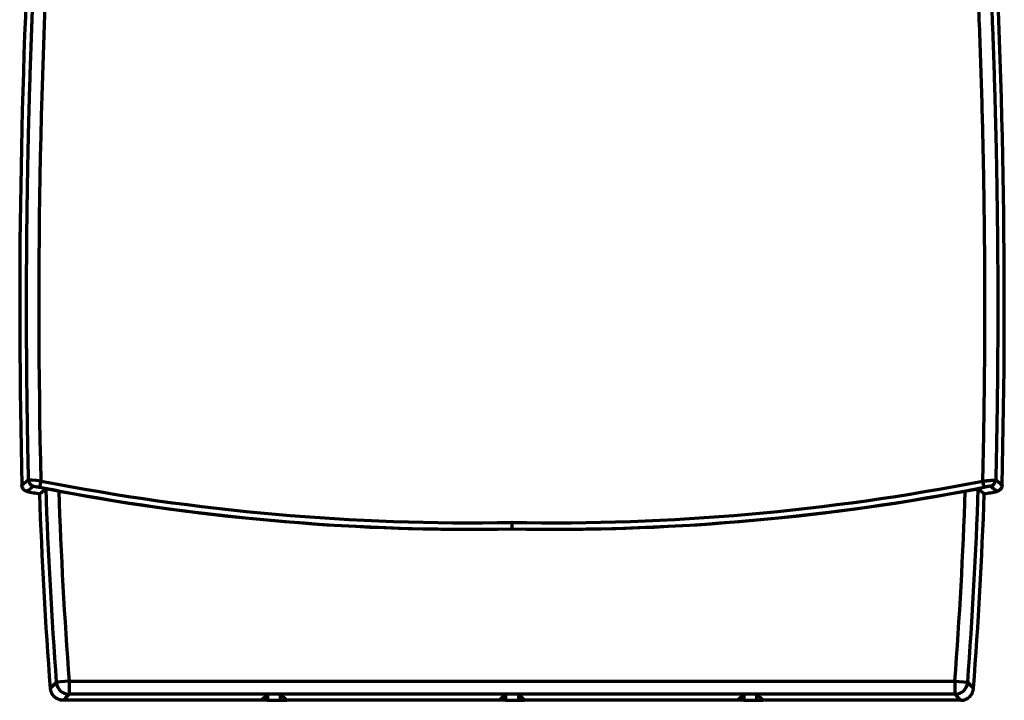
# Model space of a CAD drawing. Header units: millimetres. Extents: x 3 to 536, y 18 to 406.
# Tile 3 of 8: x 177 to 253, y 159 to 212. Entities that reach past the tile are written whole.
import ezdxf

# ---------------------------------------------------------------- set-up
doc = ezdxf.new("R2010")
doc.units = ezdxf.units.MM
doc.layers.add('1', color=7, linetype='Continuous', true_color=0xffffff)

msp = doc.modelspace()

# ---------------------------------------------------------------- linework, layer by layer
at = {"layer": '1', "color": 252, "linetype": 'Continuous', "lineweight": 70}
for p, q in [((178.188226, 175.78963), (178.284372, 176.280213)), ((251.541856, 175.78963), (251.44571, 176.280213)), ((214.865041, 172.559401), (214.865041, 172.55052)), ((180.451862, 160.718332), (179.454786, 160.644144)), ((180.451862, 160.718332), (180.451862, 159.7185)), ((180.451862, 160.718332), (249.27822, 160.718332)), ((249.27822, 160.718332), (249.27822, 159.7185)), ((249.27822, 160.718332), (250.275295, 160.644144)), ((195.865345, 159.7185), (180.451862, 159.7185)), ((195.385034, 159.238184), (195.865345, 159.7185)), ((195.865345, 159.238184), (195.385034, 159.238184)), ((195.865345, 159.7185), (195.865345, 159.238184)), ((196.865329, 159.7185), (195.865345, 159.7185)), ((195.865345, 159.238184), (196.865329, 159.238184)), ((197.34564, 159.238184), (196.865329, 159.7185)), ((196.865329, 159.7185), (196.865329, 159.238184)), ((214.365049, 159.7185), (196.865329, 159.7185)), ((196.865329, 159.238184), (197.34564, 159.238184)), ((213.884738, 159.238184), (214.365049, 159.7185)), ((214.365049, 159.238184), (213.884738, 159.238184)), ((214.365049, 159.7185), (214.365049, 159.238184)), ((215.365033, 159.7185), (214.365049, 159.7185)), ((214.365049, 159.238184), (215.365033, 159.238184)), ((215.365033, 159.7185), (215.365033, 159.238184)), ((215.845344, 159.238184), (215.365033, 159.7185)), ((232.864753, 159.7185), (215.365033, 159.7185)), ((215.365033, 159.238184), (215.845344, 159.238184)), ((232.384442, 159.238184), (232.864753, 159.7185)), ((232.864753, 159.238184), (232.384442, 159.238184)), ((232.864753, 159.7185), (232.864753, 159.238184)), ((233.864737, 159.7185), (232.864753, 159.7185)), ((232.864753, 159.238184), (233.864737, 159.238184)), ((233.864737, 159.7185), (233.864737, 159.238184)), ((234.345048, 159.238184), (233.864737, 159.7185)), ((249.27822, 159.7185), (233.864737, 159.7185)), ((233.864737, 159.238184), (234.345048, 159.238184))]:
    msp.add_line(p, q, dxfattribs=at)
for centre, radius, start, end in [((-316.902471, 189.946636), 570.01660523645, 358.59295, 3.433066), ((746.632553, 189.946636), 570.01660523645, 176.717965, 181.40705), ((211.752264, 347.050045), 174.018491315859, 258.911572, 271.02494), ((217.977818, 347.050045), 174.018491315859, 268.97506, 281.088428), ((211.752264, 347.050045), 175.0247482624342, 258.610528, 258.938688), ((211.752264, 347.050045), 174.518407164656, 258.911572, 271.022004), ((553.979626, 188.510843), 375.560126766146, 181.958566, 184.255279), ((553.979626, 188.510843), 374.560295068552, 181.990422, 184.255279), ((211.752264, 347.050045), 174.527286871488, 259.399195, 271.021952), ((217.977818, 347.050045), 174.518407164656, 268.977996, 281.088428), ((217.977818, 347.050045), 174.527286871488, 268.978048, 280.600805), ((-124.249545, 188.510843), 374.560295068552, 355.744721, 358.009578), ((-124.249545, 188.510843), 375.560126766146, 355.744721, 358.041434), ((217.977818, 347.050045), 175.0247482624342, 281.061312, 281.389472)]:
    msp.add_arc(centre, radius, start, end, dxfattribs=at)
for centre, major_axis, ratio, start_param, end_param in [((177.782168, 176.370662), (0.3185759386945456, -0.3853587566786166), 0.999747, 4.04536187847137, 5.395789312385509), ((251.947914, 176.370662), (-0.3185759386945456, -0.3853587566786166), 0.999747, 0.8873959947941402, 2.237823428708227), ((180.451862, 160.718332), (-0.7328630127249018, 0.6803527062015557), 0.999716, 0.822668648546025, 2.318913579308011), ((249.27822, 160.718332), (0.7328630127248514, 0.68035270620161), 0.999716, 3.964271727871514, 5.460516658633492)]:
    msp.add_ellipse(centre, major_axis=major_axis, ratio=ratio, start_param=start_param, end_param=end_param, dxfattribs=at)
for points, degree in [([(178.2843713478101, 176.2802132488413), (177.8830495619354, 193.1102008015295), (178.2284200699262, 209.9056429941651), (179.3152612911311, 226.6652104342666)], 3), ([(251.4457102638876, 176.2802132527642), (252.0469350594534, 201.4955590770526), (250.4148187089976, 226.6652103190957)], 2), ([(178.2843715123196, 176.2802132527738), (177.7537049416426, 176.3260403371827), (177.2919717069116, 176.3628747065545), (177.2823941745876, 176.3588353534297)], 3), ([(177.1888643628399, 175.4719757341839), (177.354030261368, 175.6079598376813), (177.5192701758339, 175.7440884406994), (177.6845844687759, 175.8803631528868)], 3), ([(179.009240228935, 160.1626423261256), (178.6288328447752, 165.1944079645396), (178.3497218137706, 170.2338315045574), (178.1721332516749, 175.2768303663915)], 3), ([(250.7208415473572, 160.1626423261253), (251.1012489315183, 165.1944079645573), (251.3803599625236, 170.2338315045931), (251.5579485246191, 175.2768303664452)], 3), ([(179.4547862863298, 160.6441436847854), (179.3061821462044, 160.4836427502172), (179.1576668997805, 160.3231422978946), (179.0092402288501, 160.1626423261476)], 3), ([(180.0062268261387, 159.2381839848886), (180.1546833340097, 159.3982893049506), (180.3032282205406, 159.5583946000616), (180.4518618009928, 159.7184998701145)], 3), ([(195.3850336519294, 159.2381839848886), (180.0062268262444, 159.2381839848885)], 1), ([(213.8847376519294, 159.2381839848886), (197.3456401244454, 159.2381839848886)], 1), ([(232.3844416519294, 159.2381839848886), (215.8453441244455, 159.2381839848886)], 1), ([(249.7238549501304, 159.2381839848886), (234.3450481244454, 159.2381839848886)], 1), ([(249.7238549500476, 159.2381839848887), (249.2782199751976, 159.7184998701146)], 1)]:
    msp.add_open_spline(points, degree=degree, dxfattribs=at)
for points, weights in [([(251.5842962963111, 223.9783100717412), (252.5355297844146, 208.1218039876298), (252.823493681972, 192.2394015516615), (252.4476851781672, 176.3588348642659)], [1, 0.9994179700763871, 0.9994179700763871, 1]), ([(178.057748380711, 222.4783361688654), (177.1776624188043, 207.1347316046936), (176.917881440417, 191.7612262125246), (177.282393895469, 176.3588353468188)], [0.9999997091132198, 0.9999997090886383, 0.9999997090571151, 0.9999997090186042]), ([(177.2823941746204, 176.3588353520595), (177.1174635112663, 176.2223346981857), (176.9526059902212, 176.0859800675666), (176.7878212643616, 175.9497698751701)], [0.9999999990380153, 0.9999999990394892, 0.9999999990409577, 0.9999999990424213])]:
    msp.add_rational_spline(points, weights, degree=3, dxfattribs=at)
for points, knots in [([(177.18886436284, 175.4719757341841), (177.1610865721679, 175.4775714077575), (177.107273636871, 175.49328984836), (177.0568000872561, 175.5176834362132), (177.0080690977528, 175.5466038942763), (176.9852670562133, 175.5629177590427), (176.9426835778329, 175.5990811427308), (176.9228977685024, 175.6189332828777), (176.8864684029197, 175.6623317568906), (176.8703367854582, 175.6852708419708), (176.8421008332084, 175.7334776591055), (176.8299899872, 175.7587532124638), (176.8099548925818, 175.8117492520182), (176.8023095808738, 175.838738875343), (176.7915932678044, 175.8935786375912), (176.7885170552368, 175.921442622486), (176.7878212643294, 175.9497698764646)], [0, 0, 0, 0, 0.125, 0.25, 0.25, 0.375, 0.375, 0.5, 0.5, 0.625, 0.625, 0.75, 0.75, 0.875, 0.875, 1, 1, 1, 1]), ([(251.445710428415, 176.2802132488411), (251.4511132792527, 176.2806792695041), (251.4618916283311, 176.2816089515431), (251.4780137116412, 176.2829846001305), (251.4940418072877, 176.2843423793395), (251.5099675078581, 176.2856813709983), (251.5257824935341, 176.2870020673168), (251.5414787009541, 176.2883045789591), (251.5570482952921, 176.2895891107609), (251.5724836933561, 176.2908558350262), (251.5877775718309, 176.2921049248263), (251.6029228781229, 176.2933365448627), (251.6179128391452, 176.2945508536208), (251.6327409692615, 176.295748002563), (251.6474010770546, 176.2969281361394), (251.6618872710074, 176.2980913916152), (251.676193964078, 176.2992378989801), (251.6903158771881, 176.3003677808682), (251.7042480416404, 176.301481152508), (251.717985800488, 176.3025781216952), (251.7315248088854, 176.3036587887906), (251.7448610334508, 176.3047232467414), (251.7579907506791, 176.3057715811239), (251.7709105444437, 176.3068038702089), (251.7836173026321, 176.3078201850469), (251.7961082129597, 176.3088205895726), (251.8083807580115, 176.3098051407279), (251.8204327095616, 176.310773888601), (251.8322621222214, 176.3117268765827), (251.8438673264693, 176.3126641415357), (251.8552469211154, 176.3135857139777), (251.8663997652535, 176.3144916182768), (251.8773249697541, 176.3153818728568), (251.8880218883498, 176.3162564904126), (251.8984901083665, 176.3171154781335), (251.9087294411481, 176.3179588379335), (251.9187399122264, 176.3187865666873), (251.9285217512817, 176.3195986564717), (251.9380753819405, 176.3203950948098), (251.9474014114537, 176.3211758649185), (251.9565006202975, 176.3219409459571), (251.9653739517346, 176.3226903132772), (251.9740225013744, 176.3234239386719), (251.9824475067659, 176.3241417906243), (251.9906503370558, 176.3248438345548), (251.9986324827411, 176.325530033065), (252.0063955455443, 176.3262003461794), (252.0139412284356, 176.3268547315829), (252.0212713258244, 176.3274931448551), (252.028387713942, 176.328115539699), (252.0352923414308, 176.3287218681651), (252.0419872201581, 176.3293120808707), (252.0484744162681, 176.3298861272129), (252.0547560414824, 176.3304439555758), (252.0608342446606, 176.3309855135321), (252.0667112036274, 176.3315107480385), (252.0723891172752, 176.332019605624), (252.0778701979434, 176.3325120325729), (252.0831566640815, 176.332987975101), (252.0882507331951, 176.3334473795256), (252.093154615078, 176.3338901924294), (252.097870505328, 176.3343163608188), (252.1024005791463, 176.3347258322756), (252.1067469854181, 176.3351185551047), (252.1109118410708, 176.3354944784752), (252.1148972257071, 176.3358535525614), (252.118705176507, 176.3361957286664), (252.1223376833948, 176.3365209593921), (252.1257966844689, 176.3368291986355), (252.1290840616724, 176.337120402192), (252.1322016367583, 176.3373945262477), (252.1351511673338, 176.3376515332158), (252.1379343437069, 176.3378913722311), (252.140552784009, 176.338114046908), (252.1430080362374, 176.3383193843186), (252.1453015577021, 176.3385078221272), (252.1551859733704, 176.3392951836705), (252.1723965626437, 176.3406331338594), (252.1962641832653, 176.342472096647), (252.2191945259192, 176.3442080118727), (252.2411460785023, 176.3458466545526), (252.2620817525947, 176.3473875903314), (252.2819682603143, 176.3488319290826), (252.3007765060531, 176.3501802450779), (252.31848165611, 176.3514331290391), (252.3350632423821, 176.3525910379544), (252.3505052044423, 176.3536543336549), (252.3647958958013, 176.3546232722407), (252.3779280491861, 176.3554980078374), (252.3898987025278, 176.3562785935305), (252.400709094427, 176.3569649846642), (252.4103645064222, 176.3575570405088), (252.4188741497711, 176.3580545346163), (252.4262507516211, 176.3584571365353), (252.4325111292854, 176.3587645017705), (252.4376730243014, 176.3589759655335), (252.4417656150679, 176.3590916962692), (252.4447896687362, 176.3591084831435), (252.4468626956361, 176.3590352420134), (252.4474138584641, 176.358901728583), (252.4476878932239, 176.3588353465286)], [0, 0, 0, 0, 0.010446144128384, 0.020839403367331, 0.0311768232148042, 0.0414554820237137, 0.0516724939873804, 0.0618250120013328, 0.0719102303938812, 0.0819253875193, 0.091867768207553, 0.1017347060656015, 0.1115235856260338, 0.1212318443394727, 0.1308569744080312, 0.1403965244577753, 0.149848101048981, 0.1592093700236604, 0.1684780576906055, 0.1776519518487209, 0.1867289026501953, 0.1957068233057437, 0.2045836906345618, 0.2133575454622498, 0.222026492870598, 0.2305887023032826, 0.2390424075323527, 0.2473859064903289, 0.2556175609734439, 0.2637357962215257, 0.2717391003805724, 0.2796260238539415, 0.2873951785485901, 0.2950452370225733, 0.302574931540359, 0.3099830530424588, 0.317268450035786, 0.3244300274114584, 0.3314667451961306, 0.3383776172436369, 0.3451617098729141, 0.3518181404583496, 0.3583460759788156, 0.3647447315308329, 0.3710133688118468, 0.3771512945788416, 0.3831578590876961, 0.3890324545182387, 0.394774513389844, 0.4003835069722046, 0.4058589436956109, 0.4112003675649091, 0.4164073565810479, 0.4214795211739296, 0.4264165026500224, 0.4312179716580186, 0.4358836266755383, 0.4404131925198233, 0.4448064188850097, 0.4490630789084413, 0.4531829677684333, 0.4571659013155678, 0.461011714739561, 0.4647202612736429, 0.4682914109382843, 0.471725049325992, 0.4750210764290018, 0.4781794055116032, 0.4811999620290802, 0.4840826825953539, 0.4868275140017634, 0.4894344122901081, 0.4919033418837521, 0.494234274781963, 0.4964271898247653, 0.4984820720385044, 0.500398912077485, 0.5230726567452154, 0.5457494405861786, 0.5684154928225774, 0.5910570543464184, 0.613660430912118, 0.6362120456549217, 0.6586984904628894, 0.6811065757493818, 0.7034233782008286, 0.725636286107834, 0.7477330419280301, 0.7697017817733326, 0.7915310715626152, 0.813209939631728, 0.8347279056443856, 0.8560750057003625, 0.8772418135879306, 0.8982194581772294, 0.9189996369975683, 0.9395746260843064, 0.9599372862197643, 0.9800810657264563, 1, 1, 1, 1]), ([(252.4476876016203, 176.3588353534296), (252.5300635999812, 176.2906696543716), (252.6949759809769, 176.1542055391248), (252.8597789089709, 176.0179592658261), (252.942260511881, 175.9497698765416)], [0, 0, 0, 0, 0.4995137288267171, 1, 1, 1, 1]), ([(252.9422605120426, 175.9497698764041), (252.9415647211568, 175.9214426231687), (252.9354124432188, 175.8657196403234), (252.9201373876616, 175.811781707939), (252.9001018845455, 175.7587752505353), (252.8879875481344, 175.7334905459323), (252.8597531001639, 175.6852830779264), (252.8436311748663, 175.6623555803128), (252.8072043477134, 175.6189549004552), (252.7874088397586, 175.5990912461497), (252.7448262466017, 175.5629264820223), (252.7220326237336, 175.5466176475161), (252.6733117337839, 175.5176993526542), (252.6480560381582, 175.505491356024), (252.5959041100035, 175.4854311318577), (252.5689952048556, 175.4775714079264), (252.5412174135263, 175.4719757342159)], [0, 0, 0, 0, 0.125, 0.25, 0.25, 0.375, 0.375, 0.5, 0.5, 0.625, 0.625, 0.75, 0.75, 0.875, 0.875, 1, 1, 1, 1]), ([(177.6845844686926, 175.8803631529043), (177.6846721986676, 175.8804114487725), (177.6848499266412, 175.8805092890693), (177.6854410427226, 175.8805937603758), (177.6862967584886, 175.8806303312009), (177.6874610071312, 175.8806101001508), (177.6889480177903, 175.8805300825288), (177.6907803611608, 175.8803856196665), (177.6929783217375, 175.8801724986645), (177.6955627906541, 175.8798863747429), (177.6985544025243, 175.8795229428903), (177.7019737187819, 175.8790779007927), (177.7058410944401, 175.8785469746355), (177.7101767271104, 175.8779259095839), (177.7150002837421, 175.8772105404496), (177.7203320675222, 175.876396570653), (177.7334230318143, 175.874348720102), (177.7557224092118, 175.8706714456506), (177.7881362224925, 175.8650614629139), (177.8150688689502, 175.8602825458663), (177.8404489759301, 175.8557150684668), (177.8687385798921, 175.8505599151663), (177.9056263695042, 175.8437514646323), (177.9494406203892, 175.8355653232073), (177.9908012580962, 175.8277475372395), (178.0262959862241, 175.820983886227), (178.0529188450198, 175.8158856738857), (178.0785227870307, 175.8109603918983), (178.1029892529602, 175.8062345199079), (178.1262186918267, 175.8017307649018), (178.1481285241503, 175.7974679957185), (178.168651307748, 175.7934633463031), (178.1818640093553, 175.7908759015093), (178.1882258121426, 175.7896300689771)], [0, 0, 0, 0, 0.0141056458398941, 0.0285759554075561, 0.0434092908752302, 0.0586045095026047, 0.0741609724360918, 0.0900785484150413, 0.1063576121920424, 0.1229990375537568, 0.1400041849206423, 0.1573748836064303, 0.1751134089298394, 0.1932224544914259, 0.2117051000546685, 0.2305647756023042, 0.2498052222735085, 0.3407443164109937, 0.4125904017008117, 0.4655390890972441, 0.4995832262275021, 0.5518910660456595, 0.6109163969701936, 0.6767348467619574, 0.7494711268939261, 0.7873233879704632, 0.8233102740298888, 0.8574353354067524, 0.8896988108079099, 0.920097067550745, 0.9486222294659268, 0.9752620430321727, 1, 1, 1, 1]), ([(178.1721332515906, 175.2768303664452), (178.2575969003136, 175.3497658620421), (178.3430786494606, 175.4227404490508), (178.4986736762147, 175.5556130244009), (178.5687809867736, 175.6154981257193), (178.6389005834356, 175.675409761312)], [0, 0, 0, 0, 0.549503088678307, 0.549503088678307, 1, 1, 1, 1]), ([(179.6453232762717, 175.5014566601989), (179.5804129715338, 175.5136052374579), (179.5165172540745, 175.5254924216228), (179.4221385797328, 175.5429426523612), (179.3909248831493, 175.5486954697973), (179.3444813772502, 175.5572257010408), (179.3290631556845, 175.5600525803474), (179.2983553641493, 175.5656723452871), (179.2831200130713, 175.5684552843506), (179.2080307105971, 175.5821446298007), (179.1509190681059, 175.5924711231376), (179.0696537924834, 175.6070178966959), (179.0433040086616, 175.6117085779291), (179.0049301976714, 175.6184960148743), (178.992333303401, 175.6207165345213), (178.9678077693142, 175.6250240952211), (178.9558424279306, 175.627117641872), (178.8974831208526, 175.6372873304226), (178.8554499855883, 175.6444777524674), (178.8088291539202, 175.6522493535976), (178.7998036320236, 175.6537423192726), (178.7823634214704, 175.6566024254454), (178.7739418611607, 175.6579705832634), (178.7498875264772, 175.661837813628), (178.7353611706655, 175.6641169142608), (178.6962111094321, 175.670073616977), (178.6759730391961, 175.6728790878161), (178.6583137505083, 175.6748585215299), (178.6551712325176, 175.6751767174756), (178.6497189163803, 175.6756520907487), (178.6427656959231, 175.6761263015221), (178.6394611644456, 175.6758887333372), (178.6389005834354, 175.6754097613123)], [0, 0, 0, 0, 0.1250000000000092, 0.1250000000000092, 0.1875000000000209, 0.1875000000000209, 0.2187500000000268, 0.2187500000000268, 0.2500000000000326, 0.2500000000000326, 0.3750000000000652, 0.3750000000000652, 0.4375000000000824, 0.4375000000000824, 0.4687500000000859, 0.4687500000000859, 0.5000000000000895, 0.5000000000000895, 0.6250000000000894, 0.6250000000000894, 0.6562500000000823, 0.6562500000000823, 0.6875000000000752, 0.6875000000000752, 0.7500000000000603, 0.7500000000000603, 0.8750000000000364, 0.8750000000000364, 0.9062500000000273, 0.9062500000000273, 0.9375000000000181, 1, 1, 1, 1]), ([(250.0847584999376, 175.501456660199), (250.1496688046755, 175.5136052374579), (250.2135645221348, 175.5254924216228), (250.3079431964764, 175.5429426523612), (250.33915689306, 175.5486954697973), (250.3856003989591, 175.5572257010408), (250.4010186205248, 175.5600525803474), (250.43172641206, 175.5656723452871), (250.4469617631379, 175.5684552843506), (250.5220510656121, 175.5821446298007), (250.5791627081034, 175.5924711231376), (250.660427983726, 175.6070178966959), (250.6867777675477, 175.6117085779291), (250.725151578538, 175.6184960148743), (250.7377484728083, 175.6207165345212), (250.7622740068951, 175.6250240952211), (250.7742393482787, 175.627117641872), (250.8325986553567, 175.6372873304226), (250.874631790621, 175.6444777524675), (250.921252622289, 175.6522493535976), (250.9302781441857, 175.6537423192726), (250.9477183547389, 175.6566024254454), (250.9561399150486, 175.6579705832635), (250.9801942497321, 175.661837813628), (250.9947206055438, 175.6641169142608), (251.0338706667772, 175.670073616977), (251.0541087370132, 175.6728790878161), (251.071768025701, 175.67485852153), (251.0749105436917, 175.6751767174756), (251.0803628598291, 175.6756520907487), (251.0873160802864, 175.676126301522), (251.0906206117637, 175.6758887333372), (251.0911811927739, 175.6754097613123)], [0, 0, 0, 0, 0.1250000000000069, 0.1250000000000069, 0.1875000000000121, 0.1875000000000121, 0.2187500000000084, 0.2187500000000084, 0.2500000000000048, 0.2500000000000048, 0.3750000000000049, 0.3750000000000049, 0.4375000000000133, 0.4375000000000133, 0.4687500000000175, 0.4687500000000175, 0.5000000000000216, 0.5000000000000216, 0.6250000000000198, 0.6250000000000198, 0.6562500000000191, 0.6562500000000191, 0.6875000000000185, 0.6875000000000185, 0.750000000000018, 0.750000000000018, 0.8750000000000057, 0.8750000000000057, 0.9062500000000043, 0.9062500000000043, 0.9375000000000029, 1, 1, 1, 1]), ([(251.5579485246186, 175.2768303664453), (251.4724848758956, 175.3497658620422), (251.3870031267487, 175.4227404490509), (251.2314080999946, 175.555613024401), (251.1613007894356, 175.6154981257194), (251.0911811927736, 175.6754097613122)], [0, 0, 0, 0, 0.549503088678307, 0.549503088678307, 1, 1, 1, 1]), ([(252.0454973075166, 175.8803631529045), (252.0453859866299, 175.8804109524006), (252.0451639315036, 175.8805062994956), (252.0445033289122, 175.8805834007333), (252.0436034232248, 175.8806115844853), (252.0424410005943, 175.8805862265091), (252.0410222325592, 175.8805085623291), (252.0393454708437, 175.8803782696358), (252.0374111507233, 175.8801954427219), (252.0352191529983, 175.8799600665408), (252.0327695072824, 175.879672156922), (252.0300622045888, 175.8793317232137), (252.0270972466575, 175.8789387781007), (252.0238746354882, 175.8784933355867), (252.0203943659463, 175.8779954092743), (252.0166564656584, 175.8774450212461), (252.012660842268, 175.8768421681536), (252.0084078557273, 175.8761869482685), (251.9990033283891, 175.8747114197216), (251.9827795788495, 175.8720692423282), (251.9568686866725, 175.8676609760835), (251.9269655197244, 175.8624156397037), (251.8933982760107, 175.8563943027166), (251.8567268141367, 175.8497051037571), (251.8173243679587, 175.8424156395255), (251.7753124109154, 175.8345499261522), (251.7392402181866, 175.8277270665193), (251.7105455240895, 175.8222651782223), (251.6900742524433, 175.8183538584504), (251.6694252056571, 175.8143940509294), (251.6485978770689, 175.8103857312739), (251.6275926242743, 175.8063290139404), (251.6064095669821, 175.8022240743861), (251.585048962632, 175.7980707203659), (251.5635107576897, 175.7938701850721), (251.549090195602, 175.7910465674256), (251.5418559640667, 175.7896300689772)], [0, 0, 0, 0, 0.0150051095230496, 0.0299311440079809, 0.0447857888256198, 0.059576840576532, 0.0743121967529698, 0.0889998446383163, 0.1036478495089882, 0.118264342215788, 0.1328575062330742, 0.1474355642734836, 0.1620067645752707, 0.1765793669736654, 0.1911616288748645, 0.2057617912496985, 0.2203880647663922, 0.2350486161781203, 0.2497515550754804, 0.3123489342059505, 0.374441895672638, 0.4366489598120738, 0.499585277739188, 0.5620951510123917, 0.624193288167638, 0.6864619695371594, 0.7494787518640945, 0.777480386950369, 0.8053264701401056, 0.8330654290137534, 0.8607462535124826, 0.8884182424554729, 0.9161307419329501, 0.9439328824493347, 0.9718733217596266, 1, 1, 1, 1]), ([(252.5412174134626, 175.4719757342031), (252.4585600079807, 175.5400395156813), (252.2933755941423, 175.6760597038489), (252.1280799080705, 175.8122978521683), (252.0454973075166, 175.8803631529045)], [0, 0, 0, 0, 0.5003947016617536, 1, 1, 1, 1]), ([(214.8650408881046, 172.5594006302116), (214.8650409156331, 172.5594829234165), (214.8650409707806, 172.5596477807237), (214.8650413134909, 172.5601760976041), (214.8650418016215, 172.5609127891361), (214.8650424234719, 172.5618799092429), (214.8650431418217, 172.5630737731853), (214.8650439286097, 172.5644974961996), (214.8650447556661, 172.5661522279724), (214.8650455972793, 172.5680395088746), (214.8650464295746, 172.5701606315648), (214.8650472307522, 172.5725168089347), (214.8650479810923, 172.5751091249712), (214.865048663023, 172.5779385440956), (214.8650492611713, 172.5810059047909), (214.8650497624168, 172.5843119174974), (214.8650501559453, 172.5878571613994), (214.8650504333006, 172.591642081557), (214.8650505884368, 172.5956669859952), (214.8650506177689, 172.5999320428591), (214.8650505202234, 172.6044372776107), (214.8650502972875, 172.6091825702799), (214.8650499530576, 172.6141676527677), (214.8650494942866, 172.6193921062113), (214.8650489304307, 172.6248553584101), (214.8650482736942, 172.6305566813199), (214.8650475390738, 172.6364951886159), (214.8650467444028, 172.6426698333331), (214.8650459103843, 172.6490794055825), (214.8650450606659, 172.6557225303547), (214.8650442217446, 172.6625976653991), (214.8650434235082, 172.6697030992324), (214.8650426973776, 172.6770369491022), (214.8650420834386, 172.6845971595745), (214.8650416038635, 172.6923814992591), (214.8650413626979, 172.7003875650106), (214.8650411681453, 172.7087757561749), (214.8650420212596, 172.7176692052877), (214.8650444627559, 172.7272023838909), (214.8650478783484, 172.7373405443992), (214.8650519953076, 172.7481027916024), (214.865056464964, 172.7595073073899), (214.8650609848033, 172.7715711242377), (214.8650652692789, 172.7843098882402), (214.865069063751, 172.7977376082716), (214.8650721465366, 172.811866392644), (214.8650743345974, 172.8267061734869), (214.8650754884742, 172.8422644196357), (214.8650755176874, 172.8585458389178), (214.8650743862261, 172.8755520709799), (214.8650721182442, 172.893281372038), (214.8650688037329, 172.9117282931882), (214.8650646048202, 172.9308833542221), (214.8650597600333, 172.9507327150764), (214.8650545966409, 172.971257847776), (214.8650495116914, 172.9924352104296), (214.8650450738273, 173.0142359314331), (214.8650416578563, 173.0366254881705), (214.8650411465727, 173.0517502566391), (214.8650408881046, 173.0593962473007)], [0, 0, 0, 0, 0.0135154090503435, 0.0270753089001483, 0.0406797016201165, 0.0543285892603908, 0.0680219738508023, 0.0817598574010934, 0.0955422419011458, 0.1093691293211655, 0.1232405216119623, 0.1371564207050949, 0.1511168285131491, 0.1651217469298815, 0.1791711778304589, 0.1932651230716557, 0.2074035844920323, 0.2215865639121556, 0.2358140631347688, 0.2500860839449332, 0.2644026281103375, 0.2787636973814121, 0.2931692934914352, 0.3076194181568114, 0.3221140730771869, 0.3366532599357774, 0.351236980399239, 0.365865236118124, 0.380538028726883, 0.3952553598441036, 0.4100172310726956, 0.4248236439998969, 0.4396746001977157, 0.454570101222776, 0.4695101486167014, 0.4844947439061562, 0.4995238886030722, 0.5154910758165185, 0.5321041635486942, 0.5493631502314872, 0.5672680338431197, 0.585818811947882, 0.6050154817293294, 0.624858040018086, 0.6453464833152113, 0.6664808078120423, 0.6882610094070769, 0.7106870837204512, 0.7337590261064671, 0.7574768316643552, 0.781840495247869, 0.806850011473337, 0.8325053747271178, 0.858806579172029, 0.8857536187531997, 0.9133464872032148, 0.9415851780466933, 0.9704696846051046, 1, 1, 1, 1]), ([(180.0062268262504, 159.2381839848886), (180.0012895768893, 159.2382050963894), (179.9914119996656, 159.2382473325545), (179.976594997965, 159.2385890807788), (179.9617774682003, 159.2391349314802), (179.946964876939, 159.2399049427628), (179.9321626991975, 159.2408936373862), (179.9173764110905, 159.2421021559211), (179.9026114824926, 159.2435296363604), (179.8878733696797, 159.2451755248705), (179.8731675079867, 159.2470389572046), (179.8584993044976, 159.2491189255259), (179.8438741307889, 159.2514142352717), (179.8292973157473, 159.2539235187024), (179.8147741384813, 159.2566452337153), (179.8003098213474, 159.2595776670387), (179.7859095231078, 159.2627189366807), (179.7715783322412, 159.2660669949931), (179.7573212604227, 159.2696196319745), (179.7431432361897, 159.2733744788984), (179.7290490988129, 159.2773290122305), (179.7150435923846, 159.2814805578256), (179.7011313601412, 159.2858262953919), (179.6873169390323, 159.2903632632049), (179.6736047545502, 159.2950883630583), (179.6599991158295, 159.2999983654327), (179.6465042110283, 159.3050899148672), (179.6331241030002, 159.3103595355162), (179.6198627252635, 159.3158036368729), (179.6067238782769, 159.3214185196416), (179.5937112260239, 159.3272003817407), (179.5808282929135, 159.333145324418), (179.5680784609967, 159.3392493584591), (179.5554649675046, 159.3455084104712), (179.5429909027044, 159.3519183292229), (179.5306592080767, 159.358474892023), (179.5184726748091, 159.3651738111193), (179.5064339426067, 159.3720107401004), (179.4945454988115, 159.3789812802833), (179.4828096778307, 159.3860809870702), (179.4712286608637, 159.3933053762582), (179.4598044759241, 159.4006499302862), (179.4485389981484, 159.4081101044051), (179.4374339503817, 159.4156813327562), (179.4264909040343, 159.4233590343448), (179.4157112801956, 159.4311386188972), (179.4050963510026, 159.4390154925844), (179.39464724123, 159.4469850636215), (179.3843649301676, 159.4550427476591), (179.3742502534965, 159.4631839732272), (179.3643039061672, 159.4714041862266), (179.3545264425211, 159.4796988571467), (179.3449182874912, 159.4880634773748), (179.3354797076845, 159.4964935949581), (179.3229636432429, 159.5079595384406), (179.3074352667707, 159.5227415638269), (179.2890429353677, 159.5411803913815), (179.2709075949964, 159.5603410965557), (179.2530680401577, 159.5802210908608), (179.2355634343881, 159.6008154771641), (179.218433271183, 159.6221168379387), (179.2017171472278, 159.6441151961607), (179.1854545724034, 159.6667979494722), (179.1696847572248, 159.6901498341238), (179.1544463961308, 159.7141529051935), (179.1397774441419, 159.7387865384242), (179.125714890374, 159.7640274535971), (179.1122945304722, 159.789849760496), (179.0995507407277, 159.8162250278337), (179.0875162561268, 159.8431223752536), (179.0762219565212, 159.8705085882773), (179.0656966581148, 159.8983482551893), (179.0559669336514, 159.9266039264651), (179.0470568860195, 159.9552362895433), (179.0389881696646, 159.9842043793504), (179.0317791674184, 160.0134657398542), (179.0254474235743, 160.0429768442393), (179.0199999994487, 160.0726926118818), (179.0154690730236, 160.1025693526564), (179.0117787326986, 160.1325549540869), (179.0100861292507, 160.152616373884), (179.0092402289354, 160.1626423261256)], [0, 0, 0, 0, 0.0099069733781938, 0.0198201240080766, 0.0297379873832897, 0.0396590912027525, 0.0495819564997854, 0.0595050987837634, 0.0694270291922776, 0.0793462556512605, 0.0892612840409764, 0.0991706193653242, 0.1090727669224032, 0.1189662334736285, 0.1288495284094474, 0.1387211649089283, 0.148579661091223, 0.1584235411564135, 0.1682513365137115, 0.1780615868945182, 0.1878528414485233, 0.1976236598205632, 0.207372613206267, 0.2170982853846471, 0.2267992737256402, 0.2364741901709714, 0.2461216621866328, 0.2557403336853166, 0.2653288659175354, 0.2748859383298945, 0.2844102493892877, 0.2939005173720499, 0.303355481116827, 0.3127739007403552, 0.3221545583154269, 0.3314962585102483, 0.3407978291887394, 0.3500581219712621, 0.3592760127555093, 0.3684504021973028, 0.3775802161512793, 0.3866644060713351, 0.3957019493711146, 0.4046918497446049, 0.4136331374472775, 0.4225248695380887, 0.4313661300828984, 0.4401560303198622, 0.4488937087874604, 0.4575783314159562, 0.4662090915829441, 0.4747852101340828, 0.4833059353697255, 0.4917705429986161, 0.5001783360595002, 0.5173653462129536, 0.5347851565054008, 0.5524315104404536, 0.5702976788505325, 0.5883764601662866, 0.6066601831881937, 0.625140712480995, 0.6438094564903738, 0.6626573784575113, 0.6816750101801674, 0.7008524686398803, 0.7201794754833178, 0.7396453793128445, 0.7592391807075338, 0.778949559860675, 0.7987649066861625, 0.8186733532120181, 0.8386628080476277, 0.858720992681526, 0.8788354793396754, 0.898993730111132, 0.9191831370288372, 0.9393910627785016, 0.9596048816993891, 0.9798120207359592, 1, 1, 1, 1]), ([(249.7238549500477, 159.2381839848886), (249.7287890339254, 159.2382050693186), (249.73866025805, 159.238247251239), (249.7534677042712, 159.2385885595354), (249.76827562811, 159.239133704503), (249.7830785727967, 159.2399027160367), (249.7978710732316, 159.240890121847), (249.8126476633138, 159.2420970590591), (249.8274028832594, 159.2435226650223), (249.8421312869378, 159.2451663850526), (249.8568274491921, 159.2470273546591), (249.8714859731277, 159.2491045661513), (249.8861014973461, 159.2513968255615), (249.9006687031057, 159.2539027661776), (249.9151823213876, 159.2566208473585), (249.9296371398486, 159.2595493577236), (249.9440280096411, 159.2626864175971), (249.9583498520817, 159.2660299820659), (249.9725976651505, 159.2695778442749), (249.9867665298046, 159.2733276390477), (250.000851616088, 159.2772768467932), (250.0148481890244, 159.2814227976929), (250.0287516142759, 159.2857626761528), (250.0425573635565, 159.290293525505), (250.0562610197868, 159.2950122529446), (250.0698582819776, 159.2999156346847), (250.0833449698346, 159.305000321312), (250.0967170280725, 159.3102628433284), (250.1099705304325, 159.315699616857), (250.1231016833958, 159.321306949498), (250.1361068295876, 159.3270810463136), (250.1489824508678, 159.3330180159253), (250.1617251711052, 159.3391138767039), (250.1743317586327, 159.3453645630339), (250.1867991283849, 159.3517659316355), (250.1991243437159, 159.3583137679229), (250.2113046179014, 159.3650037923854), (250.2233373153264, 159.3718316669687), (250.2352199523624, 159.3787930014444), (250.2469501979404, 159.3858833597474), (250.2585258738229, 159.3930982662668), (250.2699449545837, 159.4004332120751), (250.2812055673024, 159.4078836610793), (250.2923059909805, 159.4154450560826), (250.3032446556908, 159.4231128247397), (250.3140201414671, 159.4308823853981), (250.3246311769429, 159.4387491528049), (250.3350766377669, 159.4467085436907), (250.345355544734, 159.4547559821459), (250.3554670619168, 159.4628869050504), (250.3654104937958, 159.4710967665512), (250.3751852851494, 159.4793810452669), (250.3847910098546, 159.4877352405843), (250.3942273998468, 159.4961549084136), (250.4067493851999, 159.5076145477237), (250.4222916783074, 159.5223948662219), (250.4407055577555, 159.5408373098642), (250.4588623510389, 159.5600026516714), (250.4767231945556, 159.5798883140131), (250.4942488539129, 159.6004894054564), (250.5113997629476, 159.6217985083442), (250.5281362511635, 159.6438056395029), (250.5444187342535, 159.6664981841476), (250.560207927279, 159.6898608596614), (250.575465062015, 159.7138756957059), (250.5901521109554, 159.7385220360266), (250.6042320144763, 159.763776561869), (250.6176689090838, 159.7896133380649), (250.6304283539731, 159.8160038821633), (250.6424775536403, 159.8429172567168), (250.6537855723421, 159.8703201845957), (250.6643235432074, 159.8981771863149), (250.6740648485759, 159.9264507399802), (250.6829853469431, 159.9551014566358), (250.6910633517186, 159.9840882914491), (250.6982804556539, 160.0133687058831), (250.7046190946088, 160.0428990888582), (250.7100722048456, 160.0726342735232), (250.7146075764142, 160.1025304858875), (250.7183012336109, 160.1325355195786), (250.719995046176, 160.1526099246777), (250.7208415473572, 160.162642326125)], [0, 0, 0, 0, 0.0099006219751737, 0.0198073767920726, 0.0297188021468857, 0.0396334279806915, 0.049549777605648, 0.0594663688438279, 0.0693817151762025, 0.0792943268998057, 0.0892027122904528, 0.099105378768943, 0.109000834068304, 0.118887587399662, 0.1287641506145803, 0.1386290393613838, 0.1484807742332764, 0.1583178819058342, 0.168138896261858, 0.1779423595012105, 0.1877268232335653, 0.1974908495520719, 0.2072330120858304, 0.216951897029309, 0.2266461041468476, 0.2363142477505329, 0.2459549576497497, 0.2555668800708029, 0.2651486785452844, 0.2746990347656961, 0.2842166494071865, 0.293700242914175, 0.303148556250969, 0.312560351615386, 0.3219344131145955, 0.3312695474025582, 0.340564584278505, 0.3498183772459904, 0.3590298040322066, 0.3681977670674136, 0.3773211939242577, 0.3863990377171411, 0.3954302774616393, 0.4044139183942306, 0.4133489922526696, 0.4222345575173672, 0.4310696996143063, 0.4398535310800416, 0.4485851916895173, 0.4572638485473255, 0.4658886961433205, 0.4744589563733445, 0.4829738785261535, 0.4914327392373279, 0.4998348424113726, 0.5170335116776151, 0.5344652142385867, 0.5521236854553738, 0.5700021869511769, 0.5880935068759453, 0.6063899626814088, 0.6248834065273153, 0.6435652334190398, 0.6624263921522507, 0.6814573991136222, 0.7006483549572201, 0.7199889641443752, 0.7394685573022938, 0.7590761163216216, 0.7788003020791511, 0.7986294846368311, 0.8185517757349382, 0.8385550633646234, 0.8586270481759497, 0.878755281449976, 0.8989272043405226, 0.9191301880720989, 0.939351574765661, 0.9595787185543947, 0.9797990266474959, 1, 1, 1, 1]), ([(250.2752954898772, 160.6441436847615), (250.3495599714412, 160.5639218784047), (250.4981418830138, 160.403421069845), (250.6465906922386, 160.2429209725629), (250.7208415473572, 160.1626423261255)], [0, 0, 0, 0, 0.4998218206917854, 1, 1, 1, 1])]:
    msp.add_open_spline(points, degree=3, knots=knots, dxfattribs=at)

doc.saveas('drawing.dxf')
